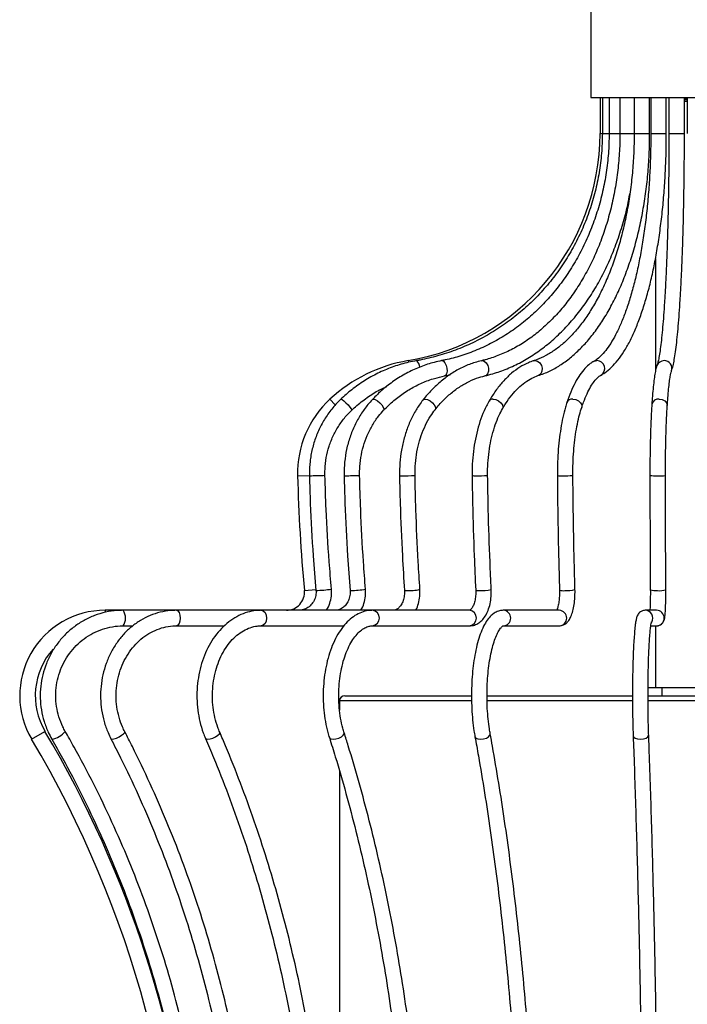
# Model space of a CAD drawing. Header units: millimetres. Extents: x -137 to 130, y -37 to 1540.
# Tile 4 of 6: x -136 to -7, y 526 to 716. Entities that reach past the tile are written whole.
import ezdxf

# ---------------------------------------------------------------- set-up
doc = ezdxf.new("R2010")
doc.units = ezdxf.units.MM

msp = doc.modelspace()

# ---------------------------------------------------------------- linework, layer by layer
at = {"color": 7, "linetype": 'Continuous', "lineweight": 25}
for p, q in [((-25.5, 730.88), (-25.5, 700.88)), ((-25.5, 700.88), (9.5, 700.88)), ((-23.7, 700.88), (-23.7, 693.88)), ((-23.25, 700.88), (-23.25, 693.88)), ((-21.94, 700.88), (-21.94, 693.88)), ((-19.85, 700.88), (-19.85, 693.88)), ((-17.11, 700.88), (-17.11, 693.88)), ((-14.11, 693.88), (-14.11, 700.88)), ((-13.89, 700.88), (-13.89, 693.88)), ((-10.89, 693.88), (-10.89, 700.88)), ((-10.39, 700.88), (-10.39, 693.88)), ((-7.39, 693.88), (-7.39, 700.88)), ((-6.84, 700.88), (-6.84, 693.88)), ((-13, 669.66), (-13, 647.89)), ((-59.11, 650), (-59.09, 650)), ((-54.29, 650), (-54.23, 650)), ((-53.72, 647.05), (-52.65, 647.29)), ((-48.88, 601.76), (-119.28, 601.76)), ((-31.57, 601.76), (-42.39, 601.76)), ((-12.79, 601.76), (-14.99, 601.76)), ((-115.79, 598.76), (-113.91, 598.76)), ((-105.52, 598.76), (-96.27, 598.76)), ((-89.12, 598.76), (-73.17, 598.76)), ((-67.63, 598.76), (-48.88, 598.76)), ((-42.39, 598.76), (-31.57, 598.76)), ((-13.88, 598.76), (-12.79, 598.76)), ((-13, 598.76), (-13, 586.75)), ((-0.55, 586.75), (-14.42, 586.75)), ((-11.72, 585.25), (-11.72, 586.75)), ((-74, 584.25), (-74, 582.44)), ((-73, 585.25), (-48.63, 585.25)), ((-45.55, 585.25), (-17.44, 585.25)), ((-14.44, 585.25), (14.22, 585.25)), ((-129.58, 576.86), (-129.58, 576.86)), ((-74, 570.62), (-74, 370.28))]:
    msp.add_line(p, q, dxfattribs=at)
at = {"color": 8, "linetype": 'Continuous', "lineweight": 25}
for p, q in [((-23.7, 693.88), (-21.94, 693.88)), ((-21.94, 693.88), (-19.85, 693.88)), ((-19.85, 693.88), (-17.11, 693.88)), ((-17.11, 693.88), (-14.11, 693.88)), ((-13.89, 693.88), (-10.89, 693.88)), ((-10.39, 693.88), (-7.39, 693.88)), ((-60.75, 650), (-60.7, 649.7)), ((-75.87, 642.56), (-74.83, 641.44)), ((-82.11, 627.77), (-79.81, 627.83)), ((-80.8, 605.59), (-78.56, 605.79)), ((-119.28, 601.76), (-119.28, 601.37)), ((-48.6, 584.25), (-74, 584.25)), ((-17.44, 584.25), (-45.53, 584.25)), ((14.21, 584.25), (-14.44, 584.25)), ((-133.48, 576.84), (-130.9, 578.37))]:
    msp.add_line(p, q, dxfattribs=at)
at = {"color": 8, "linetype": 'Continuous', "lineweight": 25, "flags": 128}
for points in [[(-54.23, 650), (-53.93, 649.89), (-53.65, 649.57), (-53.42, 649.09), (-53.28, 648.53), (-53.25, 647.96), (-53.34, 647.48), (-53.53, 647.16), (-53.72, 647.05)], [(-46.61, 649.99), (-46.45, 650), (-46.05, 649.89), (-45.67, 649.57), (-45.39, 649.09), (-45.24, 648.53), (-45.25, 647.96), (-45.42, 647.48), (-45.71, 647.16), (-45.93, 647.07)], [(-36.58, 649.96), (-36.27, 650), (-35.77, 649.89), (-35.33, 649.57), (-35.01, 649.09), (-34.86, 648.53), (-34.91, 647.96), (-35.14, 647.48), (-35.52, 647.16), (-35.67, 647.1)], [(-24.95, 649.84), (-24.84, 649.89), (-24.3, 650)], [(-73.78, 642.54), (-73.74, 642.56), (-73.52, 642.47), (-73.18, 642.23), (-72.78, 641.88), (-72.37, 641.46), (-72.03, 641.03), (-71.79, 640.68), (-71.69, 640.44), (-71.71, 640.37)], [(-67.67, 642.49), (-67.47, 642.56), (-67.13, 642.47), (-66.7, 642.23), (-66.25, 641.88), (-65.86, 641.46), (-65.57, 641.03), (-65.44, 640.68), (-65.48, 640.44), (-65.49, 640.42)], [(-57.91, 642.38), (-57.81, 642.47), (-57.47, 642.56)], [(-57.47, 642.56), (-57.02, 642.47), (-56.53, 642.23), (-56.07, 641.88), (-55.7, 641.46), (-55.5, 641.03), (-55.48, 640.68), (-55.55, 640.53)], [(-44.37, 642.56), (-43.84, 642.47), (-43.31, 642.23), (-42.86, 641.88), (-42.55, 641.46), (-42.44, 641.03), (-42.52, 640.7)], [(-28.97, 642.56), (-28.4, 642.47), (-27.87, 642.23), (-27.46, 641.88), (-27.23, 641.46), (-27.22, 641.03), (-27.23, 640.98)], [(-12.26, 642.56), (-11.68, 642.47), (-11.18, 642.23), (-10.84, 641.88), (-10.7, 641.46), (-10.7, 641.35)], [(-73.12, 627.77), (-73.12, 627.77), (-72.94, 627.77)], [(-62.43, 627.78), (-62.33, 627.77), (-62.02, 627.77)], [(-71.98, 605.6), (-71.97, 605.6), (-71.79, 605.59)], [(-61.48, 605.62), (-61.38, 605.6), (-61.07, 605.59)], [(-105.52, 601.76), (-105.24, 601.65), (-105.01, 601.32), (-104.85, 600.84), (-104.8, 600.26), (-104.85, 599.69), (-105.01, 599.2), (-105.24, 598.88), (-105.52, 598.76)], [(-89.12, 601.76), (-88.73, 601.65), (-88.4, 601.32), (-88.17, 600.84), (-88.1, 600.26), (-88.17, 599.69), (-88.4, 599.2), (-88.73, 598.88), (-89.12, 598.76)], [(-118.16, 576.92), (-118.15, 576.9), (-117.96, 576.84)], [(-117.96, 576.84), (-117.59, 576.9), (-117.11, 577.07), (-116.59, 577.32), (-116.1, 577.61), (-115.72, 577.9), (-115.51, 578.15), (-115.49, 578.3)], [(-99.9, 577.01), (-99.79, 576.9), (-99.47, 576.84)], [(-99.47, 576.84), (-99, 576.9), (-98.47, 577.07), (-97.94, 577.32), (-97.5, 577.61), (-97.22, 577.9), (-97.14, 578.15), (-97.15, 578.2)], [(-75.97, 577.15), (-75.93, 577.07), (-75.67, 576.9), (-75.23, 576.84)], [(-75.23, 576.84), (-74.7, 576.9), (-74.14, 577.07), (-73.64, 577.32), (-73.28, 577.61), (-73.11, 577.9), (-73.11, 578.06)], [(-47.85, 577.34), (-47.85, 577.32), (-47.67, 577.07), (-47.29, 576.9), (-46.77, 576.84)], [(-46.77, 576.84), (-46.2, 576.9), (-45.65, 577.07), (-45.21, 577.32), (-44.95, 577.61), (-44.9, 577.88)], [(-17.3, 577.55), (-17.21, 577.32), (-16.91, 577.07), (-16.45, 576.9), (-15.88, 576.84)], [(-15.88, 576.84), (-15.3, 576.9), (-14.8, 577.07), (-14.45, 577.32), (-14.3, 577.61), (-14.3, 577.67)]]:
    msp.add_lwpolyline(points, dxfattribs=at)
at = {"color": 7, "linetype": 'Continuous', "lineweight": 25}
for centre, radius, start, end in [((-68.2, 693.88), 44.5, 279.6364, 0), ((-55.81, 620.92), 29.5, 99.6364, 132.829), ((-62.61, 628.25), 19.5, 132.829, 181.4233), ((245.29, 635.9), 327.5, 181.4233, 185.3118), ((-84.28, 605.26), 3.5, 270, 5.3118), ((-119.28, 585.26), 16.5, 90, 210.6781), ((-119.28, 585.26), 13.5, 138.0624, 210.6781), ((-73, 584.25), 1, 90, 180), ((-312.8, 470.46), 208.5, 328.7572, 30.6781), ((-312.8, 470.46), 211.5, 4.7812, 30.6781)]:
    msp.add_arc(centre, radius, start, end, dxfattribs=at)
at = {"color": 8, "linetype": 'Continuous', "lineweight": 25}
for centre, radius, start, end in [((-60.4, 648.64), 1.89, 3.1539, 46.0601), ((-24.3, 648.49), 1.51, 302.2708, 90.143), ((-11.32, 648.53), 1.47, 89.6129, 159.5038), ((-11.3, 648.51), 1.5, 340.595, 90.552), ((-44.46, 641.78), 0.779, 82.7261, 147.0774), ((-29.09, 641.48), 1.09, 83.5752, 155.3086), ((-12.43, 641.28), 1.29, 82.3137, 167.5173), ((-80.35, 711.89), 84.12, 270.3568, 272.4003), ((-72.79, 678.42), 50.65, 269.8318, 273.0159), ((-61.45, 656.86), 29.1, 268.8702, 273.9788), ((-47.94, 632.63), 4.86, 264.4687, 272.6841), ((-47.21, 653.94), 26.18, 268.9019, 273.9469), ((-31.24, 634.85), 7.09, 264.3846, 272.7707), ((-30.41, 647.35), 19.59, 268.5528, 274.2992), ((-13.03, 640.96), 13.2, 265.5173, 271.6263), ((-12.15, 639.44), 11.69, 267.5132, 275.338), ((-79.09, 628.21), 22.62, 271.3436, 278.9478), ((-71.65, 619.27), 13.68, 269.404, 281.2192), ((-60.5, 613.51), 7.95, 265.9093, 284.7116), ((-47.23, 606.97), 1.4, 250.2731, 279.2597), ((-46.51, 612.72), 7.15, 266.0199, 284.5909), ((-30.84, 607.59), 2.04, 249.9285, 279.5861), ((-30.01, 610.96), 5.4, 264.792, 285.8134), ((-12.94, 609.25), 3.68, 253.6505, 275.781), ((-12.07, 608.84), 3.29, 261.2271, 289.3532), ((-118.07, 600.26), 2.73, 326.6544, 33.3632), ((-67.84, 600.26), 1.52, 278.3502, 82.1631), ((-49.08, 600.26), 1.51, 277.7911, 82.2089), ((-42.44, 600.26), 1.5, 271.4092, 88.0857), ((-31.63, 600.26), 1.5, 272.3135, 87.6865), ((-14.99, 600.26), 1.5, 327.9001, 89.9024), ((-12.79, 600.26), 1.5, 270.0911, 89.9089), ((-130.36, 581.21), 4.42, 280.2077, 319.844)]:
    msp.add_arc(centre, radius, start, end, dxfattribs=at)
at = {"color": 7, "linetype": 'Continuous', "lineweight": 25}
for points, knots in [([(-6.84, 700.64), (-6.99, 700.64), (-7.17, 700.63), (-7.37, 700.62), (-7.39, 700.62)], [0, 0, 0, 0, 0.870724, 1, 1, 1, 1]), ([(-6.84, 700.39), (-6.99, 700.39), (-7.17, 700.38), (-7.37, 700.37), (-7.39, 700.37)], [0, 0, 0, 0, 0.870724, 1, 1, 1, 1]), ([(-6.84, 700.08), (-6.97, 700.07), (-7.14, 700.07), (-7.34, 700.06), (-7.39, 700.06)], [0, 0, 0, 0, 0.725829, 1, 1, 1, 1]), ([(-23.25, 693.88), (-23.26, 693.23), (-23.29, 691.33), (-23.56, 688.2), (-24.17, 684.5), (-25.08, 680.87), (-26.29, 677.33), (-27.78, 673.91), (-29.54, 670.63), (-31.56, 667.51), (-33.83, 664.58), (-36.33, 661.86), (-39.04, 659.37), (-41.95, 657.12), (-45.02, 655.13), (-48.25, 653.42), (-51.61, 651.99), (-55.01, 650.88), (-57.53, 650.29), (-58.89, 650.04), (-59.11, 650)], [0, 0, 0, 0, 0.031085, 0.09109, 0.151108, 0.211126, 0.271145, 0.331168, 0.391195, 0.451227, 0.511264, 0.571309, 0.631361, 0.691422, 0.751491, 0.81157, 0.871656, 0.931751, 0.988705, 1, 1, 1, 1]), ([(-21.94, 693.88), (-21.95, 693.23), (-21.97, 691.33), (-22.22, 688.19), (-22.77, 684.5), (-23.59, 680.87), (-24.68, 677.34), (-26.02, 673.92), (-27.6, 670.64), (-29.42, 667.53), (-31.46, 664.61), (-33.71, 661.89), (-36.15, 659.4), (-38.76, 657.15), (-41.53, 655.16), (-44.43, 653.45), (-47.45, 652.02), (-50.51, 650.9), (-52.81, 650.29), (-54.06, 650.04), (-54.29, 650)], [0, 0, 0, 0, 0.031123, 0.090962, 0.150811, 0.210659, 0.270508, 0.330361, 0.390218, 0.450085, 0.509964, 0.569862, 0.629782, 0.689731, 0.749714, 0.809737, 0.869803, 0.929914, 0.986959, 1, 1, 1, 1]), ([(-19.85, 693.88), (-19.86, 693.22), (-19.88, 691.32), (-20.08, 688.18), (-20.54, 684.49), (-21.22, 680.86), (-22.12, 677.33), (-23.22, 673.91), (-24.53, 670.64), (-26.04, 667.53), (-27.72, 664.62), (-29.57, 661.9), (-31.58, 659.42), (-33.73, 657.18), (-36, 655.19), (-38.38, 653.48), (-40.86, 652.05), (-43.37, 650.94), (-45.3, 650.31), (-46.37, 650.04), (-46.61, 649.99)], [0, 0, 0, 0, 0.031173, 0.090823, 0.15048, 0.210127, 0.269763, 0.329387, 0.388997, 0.448598, 0.508193, 0.567789, 0.627397, 0.687036, 0.746727, 0.8065, 0.866386, 0.926416, 0.983659, 1, 1, 1, 1]), ([(-17.11, 693.88), (-17.11, 693.22), (-17.13, 691.31), (-17.28, 688.16), (-17.61, 684.46), (-18.11, 680.82), (-18.77, 677.28), (-19.58, 673.86), (-20.54, 670.58), (-21.64, 667.47), (-22.87, 664.56), (-24.22, 661.85), (-25.68, 659.37), (-27.23, 657.14), (-28.87, 655.18), (-30.58, 653.48), (-32.34, 652.07), (-34.14, 650.95), (-35.56, 650.3), (-36.38, 650.02), (-36.58, 649.96)], [0, 0, 0, 0, 0.031214, 0.090716, 0.150219, 0.209702, 0.269155, 0.328569, 0.387934, 0.447242, 0.506485, 0.565658, 0.624764, 0.683816, 0.742842, 0.801882, 0.861019, 0.92039, 0.980181, 1, 1, 1, 1]), ([(-35.68, 647.1), (-35.29, 647.23), (-34.2, 647.6), (-32.43, 648.46), (-30.41, 649.76), (-28.45, 651.35), (-26.58, 653.24), (-24.79, 655.39), (-23.12, 657.81), (-21.56, 660.47), (-20.12, 663.35), (-18.83, 666.44), (-17.68, 669.7), (-16.68, 673.12), (-15.83, 676.68), (-15.15, 680.35), (-14.63, 684.1), (-14.29, 687.92), (-14.13, 691.19), (-14.11, 693.18), (-14.11, 693.88)], [0, 0, 0, 0, 0.031369, 0.088591, 0.146153, 0.2042, 0.262648, 0.321373, 0.380256, 0.439205, 0.498152, 0.557064, 0.615931, 0.67475, 0.733523, 0.792259, 0.850963, 0.909644, 0.96831, 1, 1, 1, 1]), ([(-13.89, 693.88), (-13.89, 693.21), (-13.9, 691.3), (-13.99, 688.13), (-14.18, 684.4), (-14.47, 680.74), (-14.85, 677.18), (-15.32, 673.74), (-15.88, 670.44), (-16.51, 667.31), (-17.23, 664.37), (-18.01, 661.65), (-18.85, 659.17), (-19.74, 656.93), (-20.67, 654.97), (-21.63, 653.3), (-22.6, 651.92), (-23.56, 650.86), (-24.34, 650.2), (-24.79, 649.93), (-24.95, 649.84)], [0, 0, 0, 0, 0.031213, 0.090592, 0.149973, 0.209334, 0.268662, 0.327946, 0.387168, 0.446311, 0.505351, 0.564256, 0.622989, 0.681501, 0.739735, 0.797631, 0.855151, 0.91234, 0.969441, 1, 1, 1, 1]), ([(-23.5, 647.21), (-23.25, 647.36), (-22.55, 647.77), (-21.47, 648.69), (-20.24, 650.05), (-19.07, 651.72), (-17.95, 653.68), (-16.91, 655.91), (-15.94, 658.38), (-15.04, 661.08), (-14.22, 663.99), (-13.49, 667.09), (-12.84, 670.37), (-12.28, 673.8), (-11.81, 677.35), (-11.43, 681.02), (-11.15, 684.77), (-10.97, 688.58), (-10.89, 691.63), (-10.89, 693.39), (-10.89, 693.88)], [0, 0, 0, 0, 0.031547, 0.088282, 0.146734, 0.206708, 0.267126, 0.327343, 0.387262, 0.446904, 0.506319, 0.565557, 0.62466, 0.683659, 0.742581, 0.801444, 0.860265, 0.919056, 0.97783, 1, 1, 1, 1]), ([(-10.39, 693.88), (-10.39, 693.21), (-10.39, 691.27), (-10.41, 688.08), (-10.45, 684.33), (-10.51, 680.64), (-10.59, 677.04), (-10.69, 673.56), (-10.8, 670.22), (-10.93, 667.05), (-11.08, 664.06), (-11.24, 661.28), (-11.42, 658.73), (-11.6, 656.43), (-11.8, 654.39), (-12.01, 652.64), (-12.21, 651.19), (-12.41, 650.1), (-12.59, 649.39), (-12.67, 649.15), (-12.7, 649.05)], [0, 0, 0, 0, 0.031116, 0.090286, 0.149465, 0.208638, 0.267804, 0.326957, 0.386094, 0.445208, 0.504289, 0.563326, 0.622299, 0.681177, 0.73991, 0.798406, 0.856497, 0.913831, 0.963613, 1, 1, 1, 1]), ([(-9.89, 648), (-9.84, 648.16), (-9.68, 648.62), (-9.47, 649.53), (-9.22, 650.89), (-9, 652.52), (-8.78, 654.46), (-8.57, 656.64), (-8.38, 659.06), (-8.21, 661.72), (-8.05, 664.59), (-7.9, 667.66), (-7.77, 670.9), (-7.66, 674.3), (-7.57, 677.83), (-7.5, 681.47), (-7.44, 685.2), (-7.41, 688.98), (-7.39, 691.88), (-7.39, 693.52), (-7.39, 693.88)], [0, 0, 0, 0, 0.031321, 0.092529, 0.150938, 0.212637, 0.273039, 0.332846, 0.392348, 0.451674, 0.510893, 0.570041, 0.629141, 0.688208, 0.747252, 0.80628, 0.865295, 0.924303, 0.983307, 1, 1, 1, 1]), ([(-45.93, 647.06), (-45.42, 647.19), (-43.98, 647.56), (-41.63, 648.4), (-38.93, 649.67), (-36.32, 651.25), (-33.8, 653.11), (-31.41, 655.24), (-29.16, 657.63), (-27.05, 660.27), (-25.11, 663.13), (-23.35, 666.19), (-21.78, 669.44), (-20.42, 672.85), (-19.27, 676.41), (-18.43, 679.54), (-18.08, 681.51), (-17.95, 682.23)], [0, 0, 0, 0, 0.037982, 0.108251, 0.178611, 0.249116, 0.319772, 0.39057, 0.461489, 0.532504, 0.60359, 0.674723, 0.745885, 0.817064, 0.888247, 0.959429, 1, 1, 1, 1]), ([(-59.11, 650), (-59.63, 649.9), (-61.13, 649.61), (-63.54, 648.9), (-66.3, 647.77), (-68.93, 646.35), (-71.35, 644.68), (-72.93, 643.35), (-73.7, 642.62), (-73.78, 642.54)], [0, 0, 0, 0, 0.0964, 0.274807, 0.453278, 0.631774, 0.810302, 0.979558, 1, 1, 1, 1]), ([(-54.29, 650), (-54.77, 649.9), (-56.13, 649.6), (-58.33, 648.88), (-60.84, 647.75), (-63.23, 646.33), (-65.43, 644.66), (-66.88, 643.32), (-67.58, 642.57), (-67.67, 642.49)], [0, 0, 0, 0, 0.096499, 0.274135, 0.451896, 0.629818, 0.807934, 0.9772, 1, 1, 1, 1]), ([(-46.61, 649.99), (-47.02, 649.88), (-48.17, 649.58), (-50.03, 648.86), (-52.14, 647.72), (-54.14, 646.28), (-56, 644.61), (-57.22, 643.25), (-57.83, 642.48), (-57.91, 642.38)], [0, 0, 0, 0, 0.096711, 0.272706, 0.449136, 0.626287, 0.804161, 0.974024, 1, 1, 1, 1]), ([(-36.58, 649.96), (-36.9, 649.84), (-37.79, 649.53), (-39.2, 648.78), (-40.79, 647.62), (-42.3, 646.17), (-43.69, 644.47), (-44.61, 643.08), (-45.06, 642.31), (-45.12, 642.21)], [0, 0, 0, 0, 0.097147, 0.269962, 0.444705, 0.622164, 0.801648, 0.973626, 1, 1, 1, 1]), ([(-24.95, 649.84), (-25.16, 649.71), (-25.75, 649.35), (-26.64, 648.53), (-27.6, 647.31), (-28.51, 645.78), (-29.35, 644), (-29.84, 642.61), (-30.08, 641.93)], [0, 0, 0, 0, 0.097993, 0.267004, 0.445538, 0.631895, 0.819042, 1, 1, 1, 1]), ([(-12.7, 649.05), (-12.75, 648.91), (-12.89, 648.49), (-13.05, 647.7), (-13.24, 646.48), (-13.42, 644.99), (-13.57, 643.33), (-13.66, 642.11), (-13.69, 641.56)], [0, 0, 0, 0, 0.097374, 0.28945, 0.470661, 0.662128, 0.84877, 1, 1, 1, 1]), ([(-65.49, 640.42), (-65.17, 640.75), (-64.22, 641.72), (-62.52, 643.14), (-60.35, 644.59), (-58.06, 645.75), (-55.83, 646.58), (-54.37, 646.91), (-53.72, 647.05)], [0, 0, 0, 0, 0.096523, 0.284723, 0.473127, 0.661815, 0.850818, 1, 1, 1, 1]), ([(-55.55, 640.53), (-55.29, 640.85), (-54.51, 641.81), (-53.11, 643.22), (-51.34, 644.64), (-49.47, 645.78), (-47.66, 646.6), (-46.46, 646.92), (-45.93, 647.06)], [0, 0, 0, 0, 0.096716, 0.283731, 0.471013, 0.658908, 0.847717, 1, 1, 1, 1]), ([(-42.52, 640.7), (-42.33, 641.03), (-41.76, 641.98), (-40.75, 643.36), (-39.5, 644.74), (-38.19, 645.84), (-36.91, 646.64), (-36.07, 646.95), (-35.68, 647.1)], [0, 0, 0, 0, 0.096963, 0.281237, 0.465367, 0.649684, 0.835101, 1, 1, 1, 1]), ([(-27.23, 640.98), (-27.12, 641.31), (-26.79, 642.26), (-26.22, 643.64), (-25.51, 644.99), (-24.8, 646.05), (-24.13, 646.78), (-23.72, 647.09), (-23.52, 647.2), (-23.5, 647.21)], [0, 0, 0, 0, 0.097102, 0.278488, 0.458202, 0.635558, 0.810486, 0.978388, 1, 1, 1, 1]), ([(-10.7, 641.35), (-10.68, 641.7), (-10.61, 642.69), (-10.48, 644.14), (-10.33, 645.61), (-10.17, 646.76), (-10.03, 647.53), (-9.93, 647.9), (-9.9, 647.98), (-9.89, 648)], [0, 0, 0, 0, 0.096679, 0.279268, 0.46098, 0.640763, 0.816549, 0.950909, 1, 1, 1, 1]), ([(-71.71, 640.37), (-71.36, 640.7), (-70.31, 641.67), (-68.41, 643.09), (-66.47, 644.32), (-65.24, 644.86), (-64.87, 645.02)], [0, 0, 0, 0, 0.173803, 0.513548, 0.853479, 1, 1, 1, 1]), ([(-73.78, 642.54), (-74.1, 642.22), (-74.99, 641.33), (-76.29, 639.69), (-77.58, 637.59), (-78.59, 635.33), (-79.32, 632.96), (-79.75, 630.55), (-79.84, 628.81), (-79.83, 627.9), (-79.82, 627.77)], [0, 0, 0, 0, 0.082105, 0.232365, 0.382731, 0.533161, 0.683648, 0.834183, 0.976886, 1, 1, 1, 1]), ([(-67.67, 642.49), (-67.96, 642.17), (-68.77, 641.27), (-69.94, 639.63), (-71.11, 637.52), (-72.03, 635.25), (-72.69, 632.87), (-73.06, 630.46), (-73.14, 628.75), (-73.13, 627.87), (-73.12, 627.77)], [0, 0, 0, 0, 0.082284, 0.233256, 0.384426, 0.535797, 0.687322, 0.838963, 0.98278, 1, 1, 1, 1]), ([(-57.91, 642.38), (-58.15, 642.07), (-58.83, 641.16), (-59.81, 639.51), (-60.79, 637.38), (-61.55, 635.1), (-62.08, 632.71), (-62.4, 630.26), (-62.42, 628.6), (-62.43, 627.78)], [0, 0, 0, 0, 0.082513, 0.235305, 0.388317, 0.541512, 0.694757, 0.848015, 1, 1, 1, 1]), ([(-45.12, 642.21), (-45.29, 641.89), (-45.8, 640.98), (-46.53, 639.31), (-47.24, 637.16), (-47.79, 634.87), (-48.18, 632.48), (-48.39, 630.11), (-48.4, 628.53), (-48.4, 627.79)], [0, 0, 0, 0, 0.082662, 0.23889, 0.394765, 0.550221, 0.705309, 0.86014, 1, 1, 1, 1]), ([(-30.08, 641.93), (-30.18, 641.62), (-30.47, 640.71), (-30.88, 639.06), (-31.29, 636.92), (-31.6, 634.65), (-31.82, 632.28), (-31.93, 629.98), (-31.93, 628.48), (-31.94, 627.8)], [0, 0, 0, 0, 0.082565, 0.241942, 0.399929, 0.556845, 0.713091, 0.868945, 1, 1, 1, 1]), ([(-13.69, 641.56), (-13.71, 641.26), (-13.77, 640.4), (-13.85, 638.82), (-13.93, 636.76), (-13.99, 634.55), (-14.03, 632.25), (-14.06, 629.98), (-14.06, 628.49), (-14.06, 627.8)], [0, 0, 0, 0, 0.082167, 0.239588, 0.396531, 0.553106, 0.709473, 0.865725, 1, 1, 1, 1]), ([(-11.06, 627.81), (-11.06, 628.22), (-11.06, 629.43), (-11.04, 631.42), (-11.01, 633.73), (-10.95, 635.94), (-10.88, 638), (-10.8, 639.83), (-10.73, 640.87), (-10.7, 641.35)], [0, 0, 0, 0, 0.0821015, 0.2384183, 0.3947821, 0.551059, 0.7071822, 0.8630503, 1, 1, 1, 1]), ([(-76.82, 627.84), (-76.83, 628.23), (-76.83, 629.37), (-76.61, 631.27), (-76.06, 633.48), (-75.22, 635.6), (-74.11, 637.57), (-72.91, 639.16), (-72.05, 640.03), (-71.71, 640.37)], [0, 0, 0, 0, 0.082086, 0.244622, 0.407246, 0.569881, 0.732552, 0.895282, 1, 1, 1, 1]), ([(-70.13, 627.84), (-70.13, 628.23), (-70.13, 629.37), (-69.93, 631.27), (-69.44, 633.47), (-68.69, 635.58), (-67.7, 637.55), (-66.61, 639.17), (-65.82, 640.06), (-65.49, 640.42)], [0, 0, 0, 0, 0.0821861, 0.2431805, 0.4042294, 0.565263, 0.7263232, 0.8874715, 1, 1, 1, 1]), ([(-59.43, 627.83), (-59.43, 628.23), (-59.43, 629.38), (-59.27, 631.28), (-58.87, 633.49), (-58.25, 635.59), (-57.44, 637.55), (-56.53, 639.21), (-55.85, 640.13), (-55.55, 640.53)], [0, 0, 0, 0, 0.0822967, 0.2415055, 0.4007014, 0.5597407, 0.7186018, 0.8773142, 1, 1, 1, 1]), ([(-45.4, 627.83), (-45.41, 628.23), (-45.41, 629.39), (-45.29, 631.31), (-44.99, 633.53), (-44.54, 635.65), (-43.95, 637.62), (-43.27, 639.32), (-42.76, 640.27), (-42.52, 640.7)], [0, 0, 0, 0, 0.08235, 0.240103, 0.397777, 0.555113, 0.711939, 0.868089, 1, 1, 1, 1]), ([(-28.94, 627.82), (-28.94, 628.23), (-28.94, 629.41), (-28.87, 631.36), (-28.7, 633.61), (-28.43, 635.77), (-28.09, 637.77), (-27.69, 639.53), (-27.38, 640.52), (-27.23, 640.98)], [0, 0, 0, 0, 0.082287, 0.239123, 0.395895, 0.552325, 0.70818, 0.863151, 1, 1, 1, 1]), ([(-79.82, 627.77), (-79.77, 625.98), (-79.62, 620.81), (-79.22, 613.41), (-78.75, 607.81), (-78.56, 605.59)], [0, 0, 0, 0, 0.241373, 0.699079, 1, 1, 1, 1]), ([(-75.57, 605.86), (-75.72, 607.62), (-76.16, 612.75), (-76.59, 620.08), (-76.76, 625.65), (-76.82, 627.84)], [0, 0, 0, 0, 0.241373, 0.700998, 1, 1, 1, 1]), ([(-73.12, 627.77), (-73.08, 625.99), (-72.94, 620.81), (-72.57, 613.42), (-72.15, 607.82), (-71.98, 605.6)], [0, 0, 0, 0, 0.241373, 0.699325, 1, 1, 1, 1]), ([(-68.99, 605.85), (-69.13, 607.61), (-69.52, 612.74), (-69.91, 620.07), (-70.07, 625.64), (-70.13, 627.84)], [0, 0, 0, 0, 0.241373, 0.700748, 1, 1, 1, 1]), ([(-62.43, 627.78), (-62.39, 625.99), (-62.27, 620.82), (-61.97, 613.43), (-61.62, 607.84), (-61.48, 605.62)], [0, 0, 0, 0, 0.2413725, 0.6996255, 1, 1, 1, 1]), ([(-58.48, 605.83), (-58.6, 607.59), (-58.92, 612.72), (-59.25, 620.06), (-59.38, 625.63), (-59.43, 627.83)], [0, 0, 0, 0, 0.241372, 0.700444, 1, 1, 1, 1]), ([(-48.4, 627.79), (-48.38, 626), (-48.29, 620.83), (-48.07, 613.45), (-47.81, 607.86), (-47.71, 605.65)], [0, 0, 0, 0, 0.241372, 0.699872, 1, 1, 1, 1]), ([(-44.71, 605.8), (-44.79, 607.57), (-45.03, 612.7), (-45.27, 620.04), (-45.37, 625.62), (-45.4, 627.83)], [0, 0, 0, 0, 0.241372, 0.700194, 1, 1, 1, 1]), ([(-31.94, 627.8), (-31.92, 626.01), (-31.87, 620.85), (-31.74, 613.47), (-31.59, 607.89), (-31.53, 605.68)], [0, 0, 0, 0, 0.241373, 0.700004, 1, 1, 1, 1]), ([(-28.54, 605.77), (-28.58, 607.54), (-28.72, 612.67), (-28.86, 620.03), (-28.92, 625.61), (-28.94, 627.82)], [0, 0, 0, 0, 0.241372, 0.700062, 1, 1, 1, 1]), ([(-14.06, 627.8), (-14.06, 626.02), (-14.05, 620.86), (-14.02, 613.5), (-13.99, 607.92), (-13.98, 605.72)], [0, 0, 0, 0, 0.241373, 0.700035, 1, 1, 1, 1]), ([(-10.98, 605.73), (-10.99, 607.51), (-11.02, 612.65), (-11.04, 620.01), (-11.05, 625.6), (-11.06, 627.81)], [0, 0, 0, 0, 0.241373, 0.700034, 1, 1, 1, 1]), ([(-78.56, 605.59), (-78.55, 605.44), (-78.53, 604.93), (-78.69, 604.09), (-79.16, 603.16), (-79.87, 602.41), (-80.74, 601.92), (-81.45, 601.77), (-81.83, 601.76), (-81.89, 601.76)], [0, 0, 0, 0, 0.079299, 0.256661, 0.434472, 0.612761, 0.792221, 0.96555, 1, 1, 1, 1]), ([(-76.55, 601.76), (-76.54, 601.78), (-76.23, 602.18), (-75.87, 603.11), (-75.53, 604.48), (-75.56, 605.41), (-75.57, 605.86)], [0, 0, 0, 0, 0.018671, 0.351938, 0.685915, 1, 1, 1, 1]), ([(-71.98, 605.6), (-71.97, 605.44), (-71.95, 604.94), (-72.09, 604.09), (-72.49, 603.18), (-73.08, 602.45), (-73.8, 601.96), (-74.41, 601.78), (-74.76, 601.77), (-74.85, 601.76)], [0, 0, 0, 0, 0.079951, 0.250156, 0.420382, 0.590869, 0.763468, 0.941376, 1, 1, 1, 1]), ([(-69.9, 601.76), (-69.89, 601.78), (-69.6, 602.17), (-69.28, 603.1), (-68.95, 604.46), (-68.98, 605.39), (-68.99, 605.85)], [0, 0, 0, 0, 0.014988, 0.348108, 0.683637, 1, 1, 1, 1]), ([(-61.48, 605.62), (-61.47, 605.45), (-61.45, 604.94), (-61.56, 604.08), (-61.88, 603.16), (-62.33, 602.44), (-62.84, 601.98), (-63.27, 601.79), (-63.51, 601.77), (-63.61, 601.76)], [0, 0, 0, 0, 0.0805587, 0.2436069, 0.4058525, 0.566407, 0.7268047, 0.8914869, 1, 1, 1, 1]), ([(-59.27, 601.76), (-59.26, 601.77), (-59.02, 602.16), (-58.74, 603.08), (-58.45, 604.44), (-58.47, 605.37), (-58.48, 605.83)], [0, 0, 0, 0, 0.008462, 0.343295, 0.68159, 1, 1, 1, 1]), ([(-48.88, 598.76), (-48.64, 598.78), (-48.08, 598.82), (-47.27, 599.18), (-46.5, 599.79), (-45.83, 600.65), (-45.29, 601.73), (-44.9, 603.02), (-44.69, 604.4), (-44.7, 605.34), (-44.71, 605.8)], [0, 0, 0, 0, 0.088152, 0.204491, 0.322585, 0.449254, 0.585621, 0.726239, 0.866116, 1, 1, 1, 1]), ([(-47.71, 605.65), (-47.7, 605.47), (-47.69, 604.93), (-47.77, 604.03), (-48, 603.08), (-48.32, 602.35), (-48.66, 601.9), (-48.87, 601.76), (-48.87, 601.77), (-48.86, 601.77)], [0, 0, 0, 0, 0.086126, 0.254284, 0.42088, 0.582994, 0.739384, 0.893514, 1, 1, 1, 1]), ([(-31.53, 605.68), (-31.53, 605.48), (-31.52, 604.91), (-31.57, 603.95), (-31.71, 602.94), (-31.9, 602.18), (-32.01, 601.9), (-32.06, 601.79)], [0, 0, 0, 0, 0.126222, 0.368459, 0.608739, 0.842038, 1, 1, 1, 1]), ([(-31.57, 598.76), (-31.3, 598.8), (-30.78, 598.86), (-30.16, 599.29), (-29.68, 599.83), (-29.27, 600.58), (-28.93, 601.6), (-28.68, 602.86), (-28.54, 604.21), (-28.52, 605.19), (-28.53, 605.69), (-28.54, 605.77)], [0, 0, 0, 0, 0.102652, 0.194337, 0.291934, 0.410101, 0.558012, 0.70568, 0.846614, 0.977214, 1, 1, 1, 1]), ([(-13.98, 605.72), (-13.98, 605.5), (-13.97, 604.88), (-13.99, 603.84), (-14.02, 602.73), (-14.05, 602.02), (-14.07, 601.77), (-14.07, 601.76)], [0, 0, 0, 0, 0.146638, 0.427276, 0.707763, 0.986011, 1, 1, 1, 1]), ([(-12.79, 598.76), (-12.6, 598.78), (-12.25, 598.82), (-11.84, 599.07), (-11.57, 599.35), (-11.4, 599.63), (-11.3, 599.89), (-11.22, 600.17), (-11.16, 600.58), (-11.09, 601.24), (-11.04, 602.2), (-11, 603.33), (-10.98, 604.55), (-10.98, 605.36), (-10.98, 605.73)], [0, 0, 0, 0, 0.058489, 0.106511, 0.148026, 0.185775, 0.223243, 0.274543, 0.366121, 0.497475, 0.623354, 0.755702, 0.886035, 1, 1, 1, 1]), ([(-115.79, 601.76), (-116.2, 601.75), (-117.34, 601.73), (-119.22, 601.43), (-121.35, 600.79), (-123.38, 599.85), (-125.26, 598.64), (-126.96, 597.16), (-128.45, 595.46), (-129.7, 593.57), (-130.68, 591.51), (-131.37, 589.33), (-131.77, 587.08), (-131.86, 584.79), (-131.64, 582.5), (-131.12, 580.28), (-130.41, 578.39), (-129.82, 577.29), (-129.58, 576.86)], [0, 0, 0, 0, 0.036244, 0.101874, 0.167537, 0.23321, 0.298902, 0.364624, 0.43038, 0.496173, 0.562003, 0.627865, 0.693756, 0.75967, 0.825598, 0.891532, 0.957461, 1, 1, 1, 1]), ([(-105.52, 601.76), (-105.9, 601.75), (-106.95, 601.72), (-108.66, 601.43), (-110.61, 600.79), (-112.46, 599.85), (-114.18, 598.64), (-115.74, 597.16), (-117.09, 595.46), (-118.23, 593.56), (-119.13, 591.51), (-119.76, 589.33), (-120.12, 587.07), (-120.2, 584.77), (-120, 582.49), (-119.52, 580.25), (-118.88, 578.39), (-118.35, 577.32), (-118.16, 576.92)], [0, 0, 0, 0, 0.03646, 0.101774, 0.167122, 0.232544, 0.298099, 0.363817, 0.429702, 0.495736, 0.561894, 0.628147, 0.694472, 0.760848, 0.827262, 0.893699, 0.960143, 1, 1, 1, 1]), ([(-89.12, 601.76), (-89.45, 601.75), (-90.36, 601.72), (-91.83, 601.42), (-93.48, 600.78), (-95.05, 599.84), (-96.5, 598.63), (-97.82, 597.16), (-98.97, 595.45), (-99.93, 593.55), (-100.69, 591.49), (-101.22, 589.3), (-101.53, 587.04), (-101.59, 584.75), (-101.42, 582.46), (-101.01, 580.23), (-100.48, 578.41), (-100.05, 577.38), (-99.9, 577.01)], [0, 0, 0, 0, 0.036859, 0.101232, 0.165694, 0.23054, 0.295952, 0.361935, 0.428368, 0.495089, 0.561961, 0.628889, 0.695831, 0.762788, 0.829778, 0.896818, 0.963927, 1, 1, 1, 1]), ([(-67.63, 601.76), (-67.9, 601.75), (-68.63, 601.72), (-69.79, 601.4), (-71.05, 600.77), (-72.25, 599.84), (-73.35, 598.63), (-74.36, 597.15), (-75.23, 595.44), (-75.96, 593.53), (-76.52, 591.46), (-76.92, 589.28), (-77.14, 587.03), (-77.19, 584.75), (-77.06, 582.47), (-76.76, 580.25), (-76.37, 578.48), (-76.07, 577.48), (-75.97, 577.15)], [0, 0, 0, 0, 0.037563, 0.099086, 0.161072, 0.224755, 0.290515, 0.357836, 0.425873, 0.493934, 0.56179, 0.62943, 0.69691, 0.764309, 0.83171, 0.899178, 0.966796, 1, 1, 1, 1]), ([(-42.39, 601.76), (-42.63, 601.74), (-43.19, 601.7), (-44, 601.34), (-44.79, 600.73), (-45.52, 599.86), (-46.21, 598.69), (-46.83, 597.21), (-47.36, 595.5), (-47.79, 593.62), (-48.13, 591.59), (-48.36, 589.45), (-48.5, 587.23), (-48.54, 584.99), (-48.48, 582.74), (-48.31, 580.55), (-48.1, 578.75), (-47.92, 577.71), (-47.85, 577.34)], [0, 0, 0, 0, 0.039201, 0.091119, 0.145276, 0.206278, 0.275182, 0.347074, 0.417645, 0.486951, 0.555434, 0.62342, 0.691116, 0.758668, 0.826188, 0.893757, 0.961471, 1, 1, 1, 1]), ([(-14.99, 601.76), (-15.22, 601.73), (-15.64, 601.68), (-16.1, 601.33), (-16.36, 601), (-16.52, 600.67), (-16.66, 600.26), (-16.79, 599.68), (-16.92, 598.76), (-17.04, 597.51), (-17.15, 596), (-17.25, 594.29), (-17.32, 592.42), (-17.38, 590.4), (-17.41, 588.28), (-17.43, 586.1), (-17.43, 583.9), (-17.41, 581.73), (-17.37, 579.67), (-17.32, 578.3), (-17.3, 577.63), (-17.3, 577.55)], [0, 0, 0, 0, 0.024378, 0.04499, 0.065728, 0.089897, 0.123387, 0.181767, 0.249785, 0.322083, 0.391026, 0.458889, 0.526302, 0.593493, 0.660567, 0.72758, 0.794568, 0.861558, 0.92857, 0.992174, 1, 1, 1, 1]), ([(-14.3, 577.66), (-14.31, 577.99), (-14.34, 578.95), (-14.39, 580.64), (-14.42, 582.74), (-14.43, 584.9), (-14.43, 587.07), (-14.4, 589.2), (-14.35, 591.24), (-14.29, 593.15), (-14.21, 594.89), (-14.12, 596.42), (-14.01, 597.7), (-13.91, 598.65), (-13.82, 599.23), (-13.74, 599.51), (-13.75, 599.51), (-13.75, 599.51)], [0, 0, 0, 0, 0.039529, 0.1146807, 0.1899725, 0.2653397, 0.3407397, 0.4161363, 0.4914904, 0.5667605, 0.6418834, 0.7167493, 0.7911431, 0.8645885, 0.9272061, 0.9781668, 1, 1, 1, 1]), ([(-126.98, 578.36), (-127.15, 578.66), (-127.64, 579.55), (-128.25, 581.16), (-128.71, 583.17), (-128.87, 585.24), (-128.72, 587.3), (-128.27, 589.31), (-127.53, 591.24), (-126.51, 593.02), (-125.25, 594.62), (-123.77, 596), (-122.1, 597.13), (-120.28, 597.99), (-118.36, 598.55), (-116.84, 598.75), (-115.98, 598.76), (-115.79, 598.76)], [0, 0, 0, 0, 0.0362, 0.10864, 0.181101, 0.253527, 0.32593, 0.398323, 0.470719, 0.543135, 0.615585, 0.688086, 0.760648, 0.83328, 0.905981, 0.978744, 1, 1, 1, 1]), ([(-115.49, 578.3), (-115.64, 578.6), (-116.08, 579.5), (-116.64, 581.1), (-117.06, 583.1), (-117.21, 585.16), (-117.09, 587.22), (-116.7, 589.23), (-116.05, 591.15), (-115.15, 592.93), (-114.04, 594.53), (-112.74, 595.92), (-111.27, 597.06), (-109.66, 597.93), (-107.97, 598.51), (-106.57, 598.74), (-105.75, 598.76), (-105.52, 598.76)], [0, 0, 0, 0, 0.036256, 0.108078, 0.179895, 0.251642, 0.323342, 0.395008, 0.466658, 0.538316, 0.610023, 0.681835, 0.753828, 0.826089, 0.898689, 0.971655, 1, 1, 1, 1]), ([(-97.15, 578.2), (-97.27, 578.51), (-97.64, 579.4), (-98.11, 581), (-98.46, 583), (-98.59, 585.06), (-98.5, 587.12), (-98.19, 589.14), (-97.67, 591.06), (-96.96, 592.84), (-96.06, 594.44), (-95.02, 595.83), (-93.85, 596.97), (-92.59, 597.85), (-91.26, 598.45), (-90.1, 598.73), (-89.38, 598.75), (-89.12, 598.76)], [0, 0, 0, 0, 0.036342, 0.107176, 0.178091, 0.249015, 0.319929, 0.390795, 0.461572, 0.53224, 0.60281, 0.673339, 0.743948, 0.814896, 0.886588, 0.959498, 1, 1, 1, 1]), ([(-73.11, 578.06), (-73.21, 578.37), (-73.48, 579.27), (-73.82, 580.88), (-74.09, 582.89), (-74.19, 584.96), (-74.13, 587.03), (-73.92, 589.07), (-73.54, 591.01), (-73.03, 592.82), (-72.39, 594.43), (-71.64, 595.83), (-70.83, 596.96), (-69.98, 597.83), (-69.12, 598.4), (-68.34, 598.71), (-67.85, 598.75), (-67.63, 598.76)], [0, 0, 0, 0, 0.036428, 0.106176, 0.176188, 0.246387, 0.316665, 0.386907, 0.456981, 0.526778, 0.596189, 0.665126, 0.733586, 0.801791, 0.870214, 0.940228, 1, 1, 1, 1]), ([(-44.9, 577.88), (-44.96, 578.2), (-45.12, 579.12), (-45.32, 580.75), (-45.48, 582.79), (-45.54, 584.9), (-45.51, 587.01), (-45.38, 589.09), (-45.17, 591.07), (-44.87, 592.92), (-44.49, 594.58), (-44.06, 596.01), (-43.6, 597.17), (-43.13, 598.02), (-42.71, 598.55), (-42.42, 598.76), (-42.4, 598.76), (-42.39, 598.76)], [0, 0, 0, 0, 0.0374161, 0.1083506, 0.1796351, 0.2511753, 0.3228296, 0.3944668, 0.4659432, 0.5371173, 0.6078001, 0.6777217, 0.7464906, 0.8135764, 0.8784512, 0.9413056, 1, 1, 1, 1]), ([(-129.58, 576.86), (-128.89, 575.64), (-126.87, 572.08), (-123.74, 566.06), (-120.27, 558.78), (-117.08, 551.36), (-114.17, 543.82), (-111.55, 536.17), (-109.22, 528.42), (-107.18, 520.58), (-105.44, 512.66), (-104, 504.68), (-102.86, 496.65), (-102.03, 488.58), (-101.5, 480.48), (-101.27, 472.37), (-101.36, 464.25), (-101.74, 456.15), (-102.43, 448.06), (-103.43, 440.01), (-104.73, 432.01), (-106.33, 424.06), (-108.23, 416.18), (-110.42, 408.39), (-112.9, 400.69), (-115.68, 393.09), (-118.74, 385.62), (-122.07, 378.27), (-125.62, 371.19), (-128.52, 365.89), (-130.2, 363), (-130.61, 362.3)], [0, 0, 0, 0, 0.018884, 0.054892, 0.090901, 0.12691, 0.162918, 0.198926, 0.234934, 0.270942, 0.306949, 0.342956, 0.378963, 0.41497, 0.450977, 0.486983, 0.52299, 0.558997, 0.595003, 0.63101, 0.667017, 0.703023, 0.73903, 0.775037, 0.811044, 0.847052, 0.883059, 0.919067, 0.955075, 0.989191, 1, 1, 1, 1]), ([(-128.02, 360.78), (-127.31, 362.02), (-125.24, 365.59), (-122.01, 371.63), (-118.45, 378.93), (-115.16, 386.36), (-112.15, 393.93), (-109.43, 401.61), (-106.99, 409.39), (-104.85, 417.26), (-103.01, 425.21), (-101.47, 433.23), (-100.22, 441.31), (-99.28, 449.42), (-98.65, 457.57), (-98.32, 465.74), (-98.29, 473.92), (-98.58, 482.09), (-99.16, 490.24), (-100.06, 498.37), (-101.25, 506.45), (-102.75, 514.48), (-104.55, 522.44), (-106.64, 530.33), (-109.03, 538.13), (-111.71, 545.82), (-114.67, 553.4), (-117.92, 560.86), (-121.44, 568.18), (-124.51, 574), (-126.41, 577.35), (-126.98, 578.36)], [0, 0, 0, 0, 0.0188853, 0.0546531, 0.0904227, 0.1261927, 0.161963, 0.1977336, 0.2335045, 0.2692756, 0.305047, 0.3408185, 0.3765903, 0.4123622, 0.4481342, 0.4839063, 0.5196785, 0.5554507, 0.591223, 0.6269952, 0.6627674, 0.6985395, 0.7343115, 0.7700833, 0.805855, 0.8416265, 0.8773978, 0.9131689, 0.9489397, 0.9847102, 1, 1, 1, 1]), ([(-118.16, 576.92), (-117.53, 575.69), (-115.7, 572.13), (-112.87, 566.12), (-109.73, 558.84), (-106.84, 551.43), (-104.21, 543.89), (-101.84, 536.24), (-99.73, 528.49), (-97.89, 520.65), (-96.31, 512.74), (-95.01, 504.76), (-93.98, 496.73), (-93.22, 488.66), (-92.74, 480.57), (-92.53, 472.45), (-92.6, 464.34), (-92.95, 456.23), (-93.57, 448.15), (-94.47, 440.1), (-95.64, 432.1), (-97.08, 424.15), (-98.8, 416.27), (-100.77, 408.48), (-103.02, 400.78), (-105.52, 393.19), (-108.28, 385.71), (-111.29, 378.36), (-114.56, 371.15), (-117.2, 365.81), (-118.75, 362.87), (-119.08, 362.25)], [0, 0, 0, 0, 0.018882, 0.054864, 0.090846, 0.126828, 0.162809, 0.19879, 0.23477, 0.270749, 0.306729, 0.342708, 0.378686, 0.414665, 0.450643, 0.486621, 0.522599, 0.558576, 0.594554, 0.630532, 0.66651, 0.702487, 0.738465, 0.774443, 0.810422, 0.8464, 0.882379, 0.918359, 0.954338, 0.990319, 1, 1, 1, 1]), ([(-116.43, 360.84), (-115.79, 362.07), (-113.91, 365.65), (-111, 371.68), (-107.77, 378.99), (-104.79, 386.43), (-102.07, 393.99), (-99.61, 401.67), (-97.41, 409.46), (-95.47, 417.33), (-93.8, 425.29), (-92.41, 433.31), (-91.28, 441.38), (-90.44, 449.5), (-89.86, 457.66), (-89.57, 465.83), (-89.55, 474), (-89.81, 482.18), (-90.34, 490.33), (-91.16, 498.46), (-92.24, 506.54), (-93.6, 514.57), (-95.23, 522.54), (-97.13, 530.42), (-99.3, 538.22), (-101.73, 545.91), (-104.41, 553.5), (-107.36, 560.96), (-110.55, 568.28), (-113.3, 574.04), (-115, 577.35), (-115.49, 578.3)], [0, 0, 0, 0, 0.018887, 0.05468, 0.090476, 0.126272, 0.162069, 0.197866, 0.233664, 0.269463, 0.305261, 0.341061, 0.37686, 0.41266, 0.44846, 0.48426, 0.520061, 0.555861, 0.591661, 0.627462, 0.663262, 0.699063, 0.734863, 0.770663, 0.806463, 0.842263, 0.878062, 0.913861, 0.94966, 0.985458, 1, 1, 1, 1]), ([(-99.9, 577.01), (-99.38, 575.79), (-97.86, 572.23), (-95.5, 566.22), (-92.9, 558.94), (-90.5, 551.53), (-88.31, 543.99), (-86.33, 536.35), (-84.58, 528.6), (-83.04, 520.76), (-81.73, 512.85), (-80.64, 504.87), (-79.78, 496.85), (-79.15, 488.78), (-78.75, 480.68), (-78.57, 472.57), (-78.63, 464.45), (-78.91, 456.35), (-79.43, 448.26), (-80.17, 440.21), (-81.14, 432.21), (-82.33, 424.26), (-83.75, 416.38), (-85.4, 408.59), (-87.26, 400.89), (-89.33, 393.29), (-91.62, 385.82), (-94.12, 378.47), (-96.83, 371.26), (-99.05, 365.85), (-100.37, 362.84), (-100.68, 362.15)], [0, 0, 0, 0, 0.018881, 0.054819, 0.090759, 0.126699, 0.16264, 0.198581, 0.234522, 0.270463, 0.306405, 0.342348, 0.37829, 0.414233, 0.450176, 0.486118, 0.522061, 0.558004, 0.593947, 0.629889, 0.665831, 0.701772, 0.737713, 0.773654, 0.809594, 0.845533, 0.881471, 0.917409, 0.953347, 0.989284, 1, 1, 1, 1]), ([(-97.93, 360.94), (-97.39, 362.17), (-95.83, 365.75), (-93.41, 371.78), (-90.72, 379.09), (-88.25, 386.53), (-85.98, 394.1), (-83.93, 401.78), (-82.1, 409.57), (-80.5, 417.45), (-79.11, 425.4), (-77.95, 433.42), (-77.02, 441.5), (-76.32, 449.62), (-75.84, 457.77), (-75.6, 465.95), (-75.59, 474.12), (-75.81, 482.29), (-76.26, 490.45), (-76.93, 498.57), (-77.84, 506.66), (-78.98, 514.69), (-80.34, 522.65), (-81.92, 530.53), (-83.73, 538.33), (-85.76, 546.02), (-88, 553.61), (-90.45, 561.06), (-93.12, 568.39), (-95.38, 574.08), (-96.77, 577.32), (-97.15, 578.2)], [0, 0, 0, 0, 0.018889, 0.054725, 0.090563, 0.1264, 0.162237, 0.198074, 0.233911, 0.269747, 0.305583, 0.341418, 0.377253, 0.413088, 0.448923, 0.484758, 0.520593, 0.556428, 0.592264, 0.628099, 0.663935, 0.699771, 0.735607, 0.771445, 0.807282, 0.84312, 0.878959, 0.914799, 0.950639, 0.986479, 1, 1, 1, 1]), ([(-75.97, 577.15), (-75.59, 575.93), (-74.47, 572.37), (-72.74, 566.36), (-70.82, 559.08), (-69.05, 551.67), (-67.44, 544.13), (-65.99, 536.48), (-64.7, 528.73), (-63.57, 520.89), (-62.6, 512.98), (-61.8, 505), (-61.17, 496.97), (-60.7, 488.9), (-60.4, 480.8), (-60.27, 472.68), (-60.31, 464.56), (-60.52, 456.45), (-60.89, 448.36), (-61.44, 440.3), (-62.15, 432.29), (-63.02, 424.34), (-64.06, 416.46), (-65.27, 408.66), (-66.63, 400.96), (-68.16, 393.36), (-69.84, 385.87), (-71.67, 378.52), (-73.66, 371.31), (-75.31, 365.83), (-76.3, 362.76), (-76.54, 362.01)], [0, 0, 0, 0, 0.01888, 0.05477, 0.090664, 0.126561, 0.162461, 0.198363, 0.234268, 0.270174, 0.306083, 0.341992, 0.377904, 0.413816, 0.449728, 0.485642, 0.521555, 0.557468, 0.593381, 0.629294, 0.665205, 0.701116, 0.737025, 0.772932, 0.808837, 0.844741, 0.880641, 0.916539, 0.952434, 0.988326, 1, 1, 1, 1]), ([(-73.69, 361.08), (-73.29, 362.31), (-72.15, 365.89), (-70.36, 371.92), (-68.39, 379.23), (-66.57, 386.67), (-64.91, 394.24), (-63.4, 401.92), (-62.06, 409.71), (-60.88, 417.58), (-59.86, 425.53), (-59.01, 433.55), (-58.33, 441.63), (-57.81, 449.74), (-57.47, 457.89), (-57.29, 466.06), (-57.28, 474.23), (-57.45, 482.4), (-57.78, 490.55), (-58.28, 498.67), (-58.95, 506.75), (-59.79, 514.77), (-60.79, 522.73), (-61.96, 530.61), (-63.29, 538.4), (-64.78, 546.09), (-66.43, 553.67), (-68.24, 561.12), (-70.2, 568.44), (-71.85, 574.06), (-72.85, 577.24), (-73.11, 578.06)], [0, 0, 0, 0, 0.01889, 0.054774, 0.090657, 0.126538, 0.162415, 0.19829, 0.234163, 0.270034, 0.305903, 0.341771, 0.377637, 0.413503, 0.449368, 0.485232, 0.521096, 0.55696, 0.592825, 0.62869, 0.664556, 0.700422, 0.73629, 0.77216, 0.808031, 0.843904, 0.879779, 0.915657, 0.951538, 0.987422, 1, 1, 1, 1]), ([(-47.85, 577.34), (-47.63, 576.11), (-46.98, 572.55), (-45.98, 566.53), (-44.88, 559.24), (-43.86, 551.82), (-42.93, 544.27), (-42.09, 536.62), (-41.34, 528.86), (-40.69, 521.01), (-40.13, 513.09), (-39.67, 505.1), (-39.3, 497.06), (-39.03, 488.98), (-38.86, 480.87), (-38.78, 472.74), (-38.8, 464.61), (-38.92, 456.49), (-39.14, 448.39), (-39.45, 440.33), (-39.86, 432.31), (-40.36, 424.35), (-40.96, 416.45), (-41.66, 408.64), (-42.45, 400.93), (-43.32, 393.32), (-44.29, 385.82), (-45.35, 378.46), (-46.5, 371.24), (-47.46, 365.71), (-48.03, 362.61), (-48.18, 361.82)], [0, 0, 0, 0, 0.018881, 0.054746, 0.090616, 0.126491, 0.16237, 0.198252, 0.234137, 0.270025, 0.305915, 0.341807, 0.3777, 0.413595, 0.44949, 0.485386, 0.521282, 0.557179, 0.593075, 0.62897, 0.664864, 0.700757, 0.736649, 0.772539, 0.808426, 0.844311, 0.880193, 0.916071, 0.951946, 0.987815, 1, 1, 1, 1]), ([(-45.23, 361.27), (-45, 362.5), (-44.34, 366.07), (-43.32, 372.09), (-42.18, 379.39), (-41.13, 386.83), (-40.17, 394.39), (-39.31, 402.06), (-38.53, 409.84), (-37.85, 417.7), (-37.27, 425.64), (-36.78, 433.66), (-36.39, 441.72), (-36.09, 449.83), (-35.89, 457.97), (-35.79, 466.12), (-35.79, 474.29), (-35.88, 482.45), (-36.08, 490.59), (-36.36, 498.7), (-36.75, 506.76), (-37.23, 514.78), (-37.81, 522.73), (-38.49, 530.6), (-39.26, 538.38), (-40.12, 546.06), (-41.07, 553.62), (-42.11, 561.06), (-43.24, 568.37), (-44.19, 573.95), (-44.76, 577.09), (-44.9, 577.88)], [0, 0, 0, 0, 0.018889, 0.054799, 0.090706, 0.126608, 0.162507, 0.198402, 0.234294, 0.270184, 0.306071, 0.341957, 0.377841, 0.413724, 0.449606, 0.485488, 0.521369, 0.557251, 0.593133, 0.629015, 0.664897, 0.700781, 0.736667, 0.772554, 0.808443, 0.844334, 0.880228, 0.916125, 0.952026, 0.987932, 1, 1, 1, 1]), ([(-17.3, 577.55), (-17.25, 576.32), (-17.12, 572.75), (-16.92, 566.71), (-16.69, 559.41), (-16.48, 551.97), (-16.29, 544.41), (-16.12, 536.73), (-15.97, 528.96), (-15.84, 521.1), (-15.72, 513.16), (-15.63, 505.15), (-15.56, 497.1), (-15.5, 489), (-15.47, 480.88), (-15.45, 472.74), (-15.45, 464.6), (-15.48, 456.46), (-15.52, 448.35), (-15.59, 440.27), (-15.67, 432.24), (-15.77, 424.26), (-15.89, 416.35), (-16.04, 408.53), (-16.2, 400.8), (-16.38, 393.17), (-16.57, 385.66), (-16.79, 378.28), (-17.02, 371.04), (-17.22, 365.5), (-17.33, 362.39), (-17.36, 361.6)], [0, 0, 0, 0, 0.018884, 0.054763, 0.090646, 0.12653, 0.162414, 0.1983, 0.234187, 0.270075, 0.305963, 0.341851, 0.37774, 0.413629, 0.449519, 0.485409, 0.521298, 0.557188, 0.593078, 0.628967, 0.664856, 0.700745, 0.736634, 0.772522, 0.808409, 0.844296, 0.880182, 0.916067, 0.951951, 0.987833, 1, 1, 1, 1]), ([(-14.37, 361.49), (-14.32, 362.71), (-14.19, 366.27), (-13.98, 372.28), (-13.75, 379.56), (-13.54, 386.98), (-13.34, 394.52), (-13.17, 402.18), (-13.01, 409.94), (-12.87, 417.79), (-12.75, 425.72), (-12.65, 433.71), (-12.57, 441.77), (-12.51, 449.86), (-12.47, 457.98), (-12.45, 466.13), (-12.45, 474.28), (-12.47, 482.42), (-12.51, 490.55), (-12.57, 498.65), (-12.65, 506.7), (-12.74, 514.7), (-12.86, 522.63), (-13, 530.49), (-13.15, 538.25), (-13.33, 545.92), (-13.52, 553.47), (-13.73, 560.89), (-13.96, 568.18), (-14.15, 573.75), (-14.27, 576.88), (-14.3, 577.66)], [0, 0, 0, 0, 0.018886, 0.054781, 0.090676, 0.12657, 0.162462, 0.198354, 0.234245, 0.270135, 0.306025, 0.341914, 0.377803, 0.413691, 0.44958, 0.485468, 0.521356, 0.557244, 0.593132, 0.62902, 0.664908, 0.700797, 0.736686, 0.772576, 0.808466, 0.844356, 0.880248, 0.91614, 0.952033, 0.987928, 1, 1, 1, 1])]:
    msp.add_open_spline(points, degree=3, knots=knots, dxfattribs=at)

doc.saveas('drawing.dxf')
